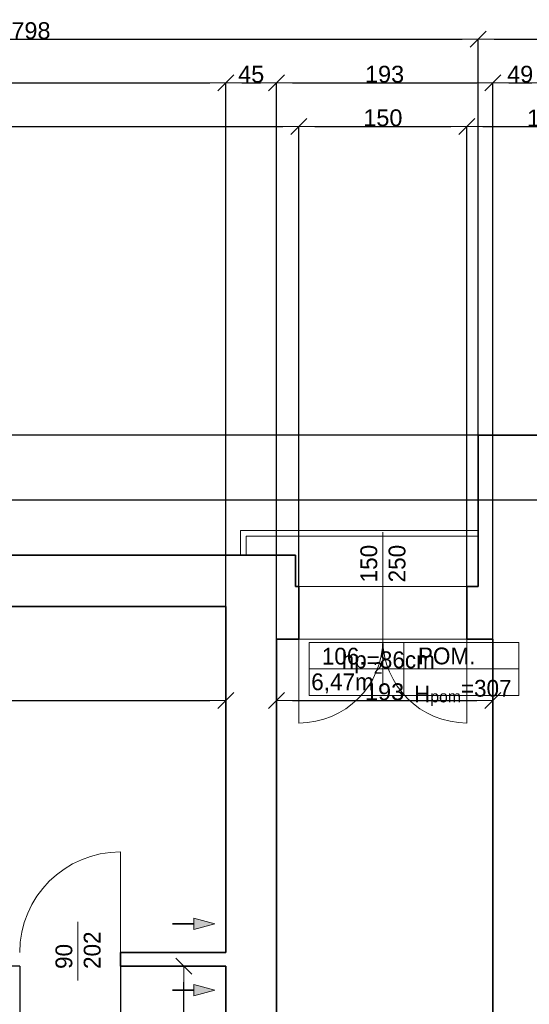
# Model space of a CAD drawing. Header units: metres. Extents: x 7506757 to 756746378, y 5735207 to 582114514.
# Tile 148 of 256: x 7686565 to 7691111, y 5866698 to 5875489. Entities that reach past the tile are written whole.
import ezdxf

# ---------------------------------------------------------------- set-up
doc = ezdxf.new("R2010")
doc.units = ezdxf.units.M
doc.header["$MEASUREMENT"] = 0
doc.header["$PDMODE"] = 2
doc.layers.get('0').update_dxf_attribs({"color": 250, "linetype": 'CONTINUOUS', "lineweight": 100, "plot": 0})
doc.layers.get('Defpoints').update_dxf_attribs({"linetype": 'CONTINUOUS'})
for name, color, linetype, lineweight in [('2D - Ogolne46', 7, 'CONTINUOUS', 18), ('7 - linia widok1', 7, 'CONTINUOUS', 13), ('ELEKTRYKA141', 7, 'CONTINUOUS', 0), ('M_OCIANA1', 7, 'CONTINUOUS', 13), ('M_OCIANA6', 5, 'CONTINUOUS', 35), ('M_OPISY141', 7, 'CONTINUOUS', 0), ('m_umeblowanie1', 7, 'CONTINUOUS', 13), ('opis1', 7, 'CONTINUOUS', 13)]:
    doc.layers.add(name, color=color, linetype=linetype, lineweight=lineweight)
doc.layers.add('M_OCIANA', color=7, linetype='CONTINUOUS')
doc.layers.add('PWYMIAR', color=7, linetype='CONTINUOUS')
doc.styles.add('GENERATED_STYLE_1', font='arial.ttf')
doc.styles.add('GENERATED_STYLE_2', font='txt')
doc.dimstyles.new('GENERATED_STYLE__1', dxfattribs={"dimtxt": 150, "dimasz": 142.5, "dimexe": 0.18, "dimexo": 0, "dimgap": 0.09, "dimtad": 1, "dimdec": 0, "dimlfac": 0.1, "dimzin": 0, "dimdsep": 46, "dimtxsty": 'GENERATED_STYLE_1', "dimblk": 'ARROWHEAD_6', "dimblk1": 'ARROWHEAD_6', "dimblk2": 'ARROWHEAD_6', "dimcen": 0.09, "dimclrd": 251, "dimclre": 251, "dimclrt": 7, "dimazin": 0, "dimtfac": 1, "dimtdec": 4, "dimtmove": 0, "dimatfit": 3, "dimfxl": 0, "dimtolj": 1, "dimtzin": 0, "dimarcsym": 0})
doc.dimstyles.new('GENERATED_STYLE__2', dxfattribs={"dimtxt": 150, "dimasz": 142.5, "dimexe": 0.18, "dimexo": 0, "dimgap": 0.09, "dimtad": 1, "dimtih": 1, "dimtoh": 1, "dimdec": 0, "dimlfac": 0.1, "dimzin": 0, "dimdsep": 46, "dimtxsty": 'GENERATED_STYLE_1', "dimblk": 'ARROWHEAD_6', "dimblk1": 'ARROWHEAD_6', "dimblk2": 'ARROWHEAD_6', "dimcen": 0.09, "dimclrd": 251, "dimclre": 251, "dimclrt": 7, "dimazin": 0, "dimtfac": 1, "dimtdec": 4, "dimtmove": 0, "dimatfit": 3, "dimfxl": 0, "dimtolj": 1, "dimtzin": 0, "dimarcsym": 0})
doc.dimstyles.new('GENERATED_STYLE__3', dxfattribs={"dimtxt": 150, "dimasz": 142.5, "dimexe": 0.18, "dimexo": 0, "dimgap": 0.09, "dimtad": 1, "dimdec": 0, "dimlfac": 0.1, "dimzin": 0, "dimdsep": 46, "dimtxsty": 'GENERATED_STYLE_1', "dimblk": 'ARROWHEAD_6', "dimblk1": 'ARROWHEAD_6', "dimblk2": 'ARROWHEAD_6', "dimcen": 0.09, "dimclrd": 251, "dimclre": 251, "dimclrt": 7, "dimazin": 0, "dimtfac": 1, "dimtdec": 4, "dimtmove": 2, "dimatfit": 3, "dimfxl": 0, "dimtolj": 1, "dimtzin": 0, "dimarcsym": 0})
doc.dimstyles.new('GENERATED_STYLE__4', dxfattribs={"dimtxt": 150, "dimasz": 142.5, "dimexe": 0.18, "dimexo": 0, "dimgap": 0.09, "dimtad": 1, "dimtih": 1, "dimtoh": 1, "dimdec": 0, "dimlfac": 0.1, "dimzin": 0, "dimdsep": 46, "dimtxsty": 'GENERATED_STYLE_1', "dimblk": 'ARROWHEAD_6', "dimblk1": 'ARROWHEAD_6', "dimblk2": 'ARROWHEAD_6', "dimcen": 0.09, "dimclrd": 251, "dimclre": 251, "dimclrt": 7, "dimazin": 0, "dimtfac": 1, "dimtdec": 4, "dimtmove": 2, "dimatfit": 3, "dimfxl": 0, "dimtolj": 1, "dimtzin": 0, "dimarcsym": 0})

# ---------------------------------------------------------------- blocks, each defined once
blk = doc.blocks.new('Linia_78', base_point=(590746.4, 315845.4))
at = {"layer": 'M_OCIANA1', "linetype": 'Continuous'}
blk.add_hatch(color=256, dxfattribs=at).paths.add_polyline_path([(591125.2, 315845.4), (590938.6, 315795.4), (590938.6, 315895.4)], flags=0)
for p, q in [((591125.2, 315845.4), (590938.6, 315895.4)), ((590938.6, 315795.4), (590938.6, 315895.4)), ((591125.2, 315845.4), (590938.6, 315795.4))]:
    blk.add_line(p, q, dxfattribs=at)
at = {"layer": 'M_OCIANA6', "linetype": 'Continuous'}
blk.add_line((590746.4, 315845.4), (590938.6, 315845.4), dxfattribs=at)
blk = doc.blocks.new('Linia_79', base_point=(590746.4, 316437.5))
at = {"layer": 'M_OCIANA1', "linetype": 'Continuous'}
blk.add_hatch(color=256, dxfattribs=at).paths.add_polyline_path([(591125.2, 316437.5), (590938.6, 316387.5), (590938.6, 316487.5)], flags=0)
for p, q in [((591125.2, 316437.5), (590938.6, 316487.5)), ((590938.6, 316387.5), (590938.6, 316487.5)), ((591125.2, 316437.5), (590938.6, 316387.5))]:
    blk.add_line(p, q, dxfattribs=at)
at = {"layer": 'M_OCIANA6', "linetype": 'Continuous'}
blk.add_line((590746.4, 316437.5), (590938.6, 316437.5), dxfattribs=at)
blk = doc.blocks.new('ARROWHEAD_6')
at = {"color": 0, "linetype": 'Continuous', "lineweight": 0}
for p, q in [((0, 0), (-1, 0)), ((-0.5, -0.5), (0.5, 0.5))]:
    blk.add_line(p, q, dxfattribs=at)
blk = doc.blocks.new('*D6088')
at = {"layer": 'Defpoints', "color": 0, "linetype": 'Continuous', "transparency": 16777216}
for p in [(7684366.1, 5867039.1), (7686564.6, 5867039.1), (7688404.6, 5863779.1)]:
    blk.add_point(p, dxfattribs=at)
at = {"layer": 'PWYMIAR', "color": 251, "linetype": 'Continuous', "lineweight": -2, "transparency": 16777216}
for p, q in [((7686564.6, 5867039.1), (7684365.9, 5867039.1)), ((7684366.1, 5863921.6), (7684366.1, 5866896.6)), ((7688404.6, 5863779.1), (7684365.9, 5863779.1))]:
    blk.add_line(p, q, dxfattribs=at)
at = {"layer": 'PWYMIAR', "color": 251, "linetype": 'Continuous', "lineweight": -2, "transparency": 16777216, "xscale": 142.5, "yscale": 142.5, "zscale": 142.5}
for p, rotation in [((7684366.1, 5867039.1), 90), ((7684366.1, 5863779.1), 270)]:
    blk.add_blockref('ARROWHEAD_6', p, dxfattribs=dict(at, rotation=rotation))
at = {"layer": 'PWYMIAR', "color": 7, "linetype": 'Continuous', "lineweight": 13, "transparency": 16777216, "insert": (7684289.3, 5865409.1), "char_height": 150, "attachment_point": 5, "rotation": 90, "style": 'GENERATED_STYLE_1'}
blk.add_mtext('\\A1;326', dxfattribs=at)
blk = doc.blocks.new('*D6091')
at = {"layer": 'Defpoints', "color": 0, "linetype": 'Continuous', "transparency": 16777216}
for p in [(7683154.6, 5870249.1), (7688404.6, 5870249.1), (7688404.6, 5869410.8)]:
    blk.add_point(p, dxfattribs=at)
at = {"layer": 'PWYMIAR', "color": 251, "linetype": 'Continuous', "lineweight": -2, "transparency": 16777216}
for p, q in [((7683154.6, 5870249.1), (7683154.6, 5869410.6)), ((7688404.6, 5870249.1), (7688404.6, 5869410.6)), ((7683297.1, 5869410.8), (7688262.1, 5869410.8))]:
    blk.add_line(p, q, dxfattribs=at)
at = {"layer": 'PWYMIAR', "color": 251, "linetype": 'Continuous', "lineweight": -2, "transparency": 16777216, "xscale": 142.5, "yscale": 142.5, "zscale": 142.5, "rotation": 180}
blk.add_blockref('ARROWHEAD_6', (7683154.6, 5869410.8), dxfattribs=at)
at = {"layer": 'PWYMIAR', "color": 251, "linetype": 'Continuous', "lineweight": -2, "transparency": 16777216, "xscale": 142.5, "yscale": 142.5, "zscale": 142.5}
blk.add_blockref('ARROWHEAD_6', (7688404.6, 5869410.8), dxfattribs=at)
at = {"layer": 'PWYMIAR', "color": 7, "linetype": 'Continuous', "lineweight": 13, "transparency": 16777216, "insert": (7685779.6, 5869487.5), "char_height": 150, "attachment_point": 5, "style": 'GENERATED_STYLE_1'}
blk.add_mtext('\\A1;525', dxfattribs=at)
blk = doc.blocks.new('*D6113')
at = {"layer": 'Defpoints', "color": 0, "linetype": 'Continuous', "transparency": 16777216}
for p in [(7686564.6, 5867039.1), (7683334.6, 5866519.1), (7686564.6, 5866236.6)]:
    blk.add_point(p, dxfattribs=at)
at = {"layer": 'PWYMIAR', "color": 251, "linetype": 'Continuous', "lineweight": -2, "transparency": 16777216}
for p, q in [((7686564.6, 5867039.1), (7686564.6, 5866236.4)), ((7683334.6, 5866519.1), (7683334.6, 5866236.4)), ((7683477.1, 5866236.6), (7686422.1, 5866236.6))]:
    blk.add_line(p, q, dxfattribs=at)
at = {"layer": 'PWYMIAR', "color": 251, "linetype": 'Continuous', "lineweight": -2, "transparency": 16777216, "xscale": 142.5, "yscale": 142.5, "zscale": 142.5, "rotation": 180}
blk.add_blockref('ARROWHEAD_6', (7683334.6, 5866236.6), dxfattribs=at)
at = {"layer": 'PWYMIAR', "color": 251, "linetype": 'Continuous', "lineweight": -2, "transparency": 16777216, "xscale": 142.5, "yscale": 142.5, "zscale": 142.5}
blk.add_blockref('ARROWHEAD_6', (7686564.6, 5866236.6), dxfattribs=at)
at = {"layer": 'PWYMIAR', "color": 7, "linetype": 'Continuous', "lineweight": 13, "transparency": 16777216, "insert": (7684949.6, 5866313.3), "char_height": 150, "attachment_point": 5, "style": 'GENERATED_STYLE_1'}
blk.add_mtext('\\A1;323', dxfattribs=at)
blk = doc.blocks.new('*D6114')
at = {"layer": 'Defpoints', "color": 0, "linetype": 'Continuous', "transparency": 16777216}
for p in [(7686564.6, 5867039.1), (7687464.6, 5867039.1), (7687464.6, 5866236.6)]:
    blk.add_point(p, dxfattribs=at)
at = {"layer": 'PWYMIAR', "color": 251, "linetype": 'Continuous', "lineweight": -2, "transparency": 16777216}
for p, q in [((7686564.6, 5867039.1), (7686564.6, 5866236.4)), ((7687464.6, 5867039.1), (7687464.6, 5866236.4)), ((7686707.1, 5866236.6), (7687322.1, 5866236.6))]:
    blk.add_line(p, q, dxfattribs=at)
at = {"layer": 'PWYMIAR', "color": 251, "linetype": 'Continuous', "lineweight": -2, "transparency": 16777216, "xscale": 142.5, "yscale": 142.5, "zscale": 142.5, "rotation": 180}
blk.add_blockref('ARROWHEAD_6', (7686564.6, 5866236.6), dxfattribs=at)
at = {"layer": 'PWYMIAR', "color": 251, "linetype": 'Continuous', "lineweight": -2, "transparency": 16777216, "xscale": 142.5, "yscale": 142.5, "zscale": 142.5}
blk.add_blockref('ARROWHEAD_6', (7687464.6, 5866236.6), dxfattribs=at)
at = {"layer": 'PWYMIAR', "color": 7, "linetype": 'Continuous', "lineweight": 13, "transparency": 16777216, "insert": (7687014.6, 5866313.3), "char_height": 150, "attachment_point": 5, "style": 'GENERATED_STYLE_1'}
blk.add_mtext('\\A1;90', dxfattribs=at)
blk = doc.blocks.new('*D6115')
at = {"layer": 'Defpoints', "color": 0, "linetype": 'Continuous', "transparency": 16777216}
for p in [(7687464.6, 5867039.1), (7688404.6, 5867039.1), (7688404.6, 5866236.6)]:
    blk.add_point(p, dxfattribs=at)
at = {"layer": 'PWYMIAR', "color": 251, "linetype": 'Continuous', "lineweight": -2, "transparency": 16777216}
for p, q in [((7687464.6, 5867039.1), (7687464.6, 5866236.4)), ((7688404.6, 5867039.1), (7688404.6, 5866236.4)), ((7687607.1, 5866236.6), (7688262.1, 5866236.6))]:
    blk.add_line(p, q, dxfattribs=at)
at = {"layer": 'PWYMIAR', "color": 251, "linetype": 'Continuous', "lineweight": -2, "transparency": 16777216, "xscale": 142.5, "yscale": 142.5, "zscale": 142.5, "rotation": 180}
blk.add_blockref('ARROWHEAD_6', (7687464.6, 5866236.6), dxfattribs=at)
at = {"layer": 'PWYMIAR', "color": 251, "linetype": 'Continuous', "lineweight": -2, "transparency": 16777216, "xscale": 142.5, "yscale": 142.5, "zscale": 142.5}
blk.add_blockref('ARROWHEAD_6', (7688404.6, 5866236.6), dxfattribs=at)
at = {"layer": 'PWYMIAR', "color": 7, "linetype": 'Continuous', "lineweight": 13, "transparency": 16777216, "insert": (7687934.6, 5866313.3), "char_height": 150, "attachment_point": 5, "style": 'GENERATED_STYLE_1'}
blk.add_mtext('\\A1;94', dxfattribs=at)
blk = doc.blocks.new('*D6122')
at = {"layer": 'Defpoints', "color": 0, "linetype": 'Continuous', "transparency": 16777216}
for p in [(7688028.6, 5867039.1), (7688404.6, 5867039.1), (7688404.6, 5865539.1)]:
    blk.add_point(p, dxfattribs=at)
at = {"layer": 'PWYMIAR', "color": 251, "linetype": 'Continuous', "lineweight": -2, "transparency": 16777216}
for p, q in [((7688404.6, 5867039.1), (7688028.5, 5867039.1)), ((7688028.6, 5865681.6), (7688028.6, 5866896.6)), ((7688404.6, 5865539.1), (7688028.5, 5865539.1))]:
    blk.add_line(p, q, dxfattribs=at)
at = {"layer": 'PWYMIAR', "color": 251, "linetype": 'Continuous', "lineweight": -2, "transparency": 16777216, "xscale": 142.5, "yscale": 142.5, "zscale": 142.5}
for p, rotation in [((7688028.6, 5867039.1), 90), ((7688028.6, 5865539.1), 270)]:
    blk.add_blockref('ARROWHEAD_6', p, dxfattribs=dict(at, rotation=rotation))
at = {"layer": 'PWYMIAR', "color": 7, "linetype": 'Continuous', "lineweight": 13, "transparency": 16777216, "insert": (7687952, 5866289.1), "char_height": 150, "attachment_point": 5, "rotation": 90, "style": 'GENERATED_STYLE_1'}
blk.add_mtext('\\A1;150', dxfattribs=at)
blk = doc.blocks.new('*D6319')
at = {"layer": 'Defpoints', "color": 0, "linetype": 'Continuous', "transparency": 16777216}
for p in [(7688854.6, 5869959.1), (7690784.6, 5869959.1), (7690784.6, 5869410.8)]:
    blk.add_point(p, dxfattribs=at)
at = {"layer": 'PWYMIAR', "color": 251, "linetype": 'Continuous', "lineweight": -2, "transparency": 16777216}
for p, q in [((7688854.6, 5869959.1), (7688854.6, 5869410.6)), ((7690784.6, 5869959.1), (7690784.6, 5869410.6)), ((7688997.1, 5869410.8), (7690642.1, 5869410.8))]:
    blk.add_line(p, q, dxfattribs=at)
at = {"layer": 'PWYMIAR', "color": 251, "linetype": 'Continuous', "lineweight": -2, "transparency": 16777216, "xscale": 142.5, "yscale": 142.5, "zscale": 142.5, "rotation": 180}
blk.add_blockref('ARROWHEAD_6', (7688854.6, 5869410.8), dxfattribs=at)
at = {"layer": 'PWYMIAR', "color": 251, "linetype": 'Continuous', "lineweight": -2, "transparency": 16777216, "xscale": 142.5, "yscale": 142.5, "zscale": 142.5}
blk.add_blockref('ARROWHEAD_6', (7690784.6, 5869410.8), dxfattribs=at)
at = {"layer": 'PWYMIAR', "color": 7, "linetype": 'Continuous', "lineweight": 13, "transparency": 16777216, "insert": (7689819.6, 5869487.5), "char_height": 150, "attachment_point": 5, "style": 'GENERATED_STYLE_1'}
blk.add_mtext('\\A1;193', dxfattribs=at)
blk = doc.blocks.new('*D6350')
at = {"layer": 'Defpoints', "color": 0, "linetype": 'Continuous', "transparency": 16777216}
for p in [(7679138.5, 5871779.1), (7690654.6, 5871779.1), (7682674.6, 5870709.1)]:
    blk.add_point(p, dxfattribs=at)
at = {"layer": 'PWYMIAR', "color": 251, "linetype": 'Continuous', "lineweight": -2, "transparency": 16777216}
for p, q in [((7690654.6, 5871779.1), (7679138.3, 5871779.1)), ((7679138.5, 5870851.6), (7679138.5, 5871636.6)), ((7682674.6, 5870709.1), (7679138.3, 5870709.1))]:
    blk.add_line(p, q, dxfattribs=at)
at = {"layer": 'PWYMIAR', "color": 251, "linetype": 'Continuous', "lineweight": -2, "transparency": 16777216, "xscale": 142.5, "yscale": 142.5, "zscale": 142.5}
for p, rotation in [((7679138.5, 5871779.1), 90), ((7679138.5, 5870709.1), 270)]:
    blk.add_blockref('ARROWHEAD_6', p, dxfattribs=dict(at, rotation=rotation))
at = {"layer": 'PWYMIAR', "color": 7, "linetype": 'Continuous', "lineweight": 13, "transparency": 16777216, "insert": (7679061.8, 5871244.1), "char_height": 150, "attachment_point": 5, "rotation": 90, "style": 'GENERATED_STYLE_1'}
blk.add_mtext('\\A1;107', dxfattribs=at)
blk = doc.blocks.new('*D6363')
at = {"layer": 'Defpoints', "color": 0, "linetype": 'Continuous', "transparency": 16777216}
for p in [(7678749.3, 5871199.1), (7691274.6, 5871199.1), (7682674.6, 5870709.1)]:
    blk.add_point(p, dxfattribs=at)
at = {"layer": 'PWYMIAR', "color": 251, "linetype": 'Continuous', "lineweight": -2, "transparency": 16777216}
for p, q in [((7691274.6, 5871199.1), (7678749.1, 5871199.1)), ((7678749.3, 5870851.6), (7678749.3, 5871056.6)), ((7682674.6, 5870709.1), (7678749.1, 5870709.1))]:
    blk.add_line(p, q, dxfattribs=at)
at = {"layer": 'PWYMIAR', "color": 251, "linetype": 'Continuous', "lineweight": -2, "transparency": 16777216, "xscale": 142.5, "yscale": 142.5, "zscale": 142.5}
for p, rotation in [((7678749.3, 5871199.1), 90), ((7678749.3, 5870709.1), 270)]:
    blk.add_blockref('ARROWHEAD_6', p, dxfattribs=dict(at, rotation=rotation))
at = {"layer": 'PWYMIAR', "color": 7, "linetype": 'Continuous', "lineweight": 13, "transparency": 16777216, "insert": (7678672.6, 5870954.1), "char_height": 150, "attachment_point": 5, "rotation": 90, "style": 'GENERATED_STYLE_1'}
blk.add_mtext('\\A1;49', dxfattribs=at)
blk = doc.blocks.new('*D6364')
at = {"layer": 'Defpoints', "color": 0, "linetype": 'Continuous', "transparency": 16777216}
for p in [(7678749.3, 5871779.1), (7690654.6, 5871779.1), (7691274.6, 5871199.1)]:
    blk.add_point(p, dxfattribs=at)
at = {"layer": 'PWYMIAR', "color": 251, "linetype": 'Continuous', "lineweight": -2, "transparency": 16777216}
for p, q in [((7690654.6, 5871779.1), (7678749.1, 5871779.1)), ((7678749.3, 5871341.6), (7678749.3, 5871636.6)), ((7691274.6, 5871199.1), (7678749.1, 5871199.1))]:
    blk.add_line(p, q, dxfattribs=at)
at = {"layer": 'PWYMIAR', "color": 251, "linetype": 'Continuous', "lineweight": -2, "transparency": 16777216, "xscale": 142.5, "yscale": 142.5, "zscale": 142.5}
for p, rotation in [((7678749.3, 5871779.1), 90), ((7678749.3, 5871199.1), 270)]:
    blk.add_blockref('ARROWHEAD_6', p, dxfattribs=dict(at, rotation=rotation))
at = {"layer": 'PWYMIAR', "color": 7, "linetype": 'Continuous', "lineweight": 13, "transparency": 16777216, "insert": (7678672.6, 5871489.1), "char_height": 150, "attachment_point": 5, "rotation": 90, "style": 'GENERATED_STYLE_1'}
blk.add_mtext('\\A1;58', dxfattribs=at)
blk = doc.blocks.new('*D6366')
at = {"layer": 'Defpoints', "color": 0, "linetype": 'Continuous', "transparency": 16777216}
for p in [(7678360.1, 5871779.1), (7690654.6, 5871779.1), (7682674.6, 5870709.1)]:
    blk.add_point(p, dxfattribs=at)
at = {"layer": 'PWYMIAR', "color": 251, "linetype": 'Continuous', "lineweight": -2, "transparency": 16777216}
for p, q in [((7690654.6, 5871779.1), (7678360, 5871779.1)), ((7678360.1, 5870851.6), (7678360.1, 5871636.6)), ((7682674.6, 5870709.1), (7678360, 5870709.1))]:
    blk.add_line(p, q, dxfattribs=at)
at = {"layer": 'PWYMIAR', "color": 251, "linetype": 'Continuous', "lineweight": -2, "transparency": 16777216, "xscale": 142.5, "yscale": 142.5, "zscale": 142.5}
for p, rotation in [((7678360.1, 5871779.1), 90), ((7678360.1, 5870709.1), 270)]:
    blk.add_blockref('ARROWHEAD_6', p, dxfattribs=dict(at, rotation=rotation))
at = {"layer": 'PWYMIAR', "color": 7, "linetype": 'Continuous', "lineweight": 13, "transparency": 16777216, "insert": (7678283.5, 5871244.1), "char_height": 150, "attachment_point": 5, "rotation": 90, "style": 'GENERATED_STYLE_1'}
blk.add_mtext('\\A1;107', dxfattribs=at)
blk = doc.blocks.new('*D6368')
at = {"layer": 'Defpoints', "color": 0, "linetype": 'Continuous', "transparency": 16777216}
for p in [(7689054.6, 5874535.8), (7682674.6, 5870709.1), (7689054.6, 5870429.1)]:
    blk.add_point(p, dxfattribs=at)
at = {"layer": 'PWYMIAR', "color": 251, "linetype": 'Continuous', "lineweight": -2, "transparency": 16777216}
for p, q in [((7682674.6, 5870709.1), (7682674.6, 5874536)), ((7682817.1, 5874535.8), (7688912.1, 5874535.8)), ((7689054.6, 5870429.1), (7689054.6, 5874536))]:
    blk.add_line(p, q, dxfattribs=at)
at = {"layer": 'PWYMIAR', "color": 251, "linetype": 'Continuous', "lineweight": -2, "transparency": 16777216, "xscale": 142.5, "yscale": 142.5, "zscale": 142.5, "rotation": 180}
blk.add_blockref('ARROWHEAD_6', (7682674.6, 5874535.8), dxfattribs=at)
at = {"layer": 'PWYMIAR', "color": 251, "linetype": 'Continuous', "lineweight": -2, "transparency": 16777216, "xscale": 142.5, "yscale": 142.5, "zscale": 142.5}
blk.add_blockref('ARROWHEAD_6', (7689054.6, 5874535.8), dxfattribs=at)
at = {"layer": 'PWYMIAR', "color": 7, "linetype": 'Continuous', "lineweight": 13, "transparency": 16777216, "insert": (7685864.6, 5874612.6), "char_height": 150, "attachment_point": 5, "style": 'GENERATED_STYLE_1'}
blk.add_mtext('\\A1;638', dxfattribs=at)
blk = doc.blocks.new('*D6369')
at = {"layer": 'Defpoints', "color": 0, "linetype": 'Continuous', "transparency": 16777216}
for p in [(7690554.6, 5874535.8), (7689054.6, 5870429.1), (7690554.6, 5870429.1)]:
    blk.add_point(p, dxfattribs=at)
at = {"layer": 'PWYMIAR', "color": 251, "linetype": 'Continuous', "lineweight": -2, "transparency": 16777216}
for p, q in [((7689054.6, 5870429.1), (7689054.6, 5874536)), ((7689197.1, 5874535.8), (7690412.1, 5874535.8)), ((7690554.6, 5870429.1), (7690554.6, 5874536))]:
    blk.add_line(p, q, dxfattribs=at)
at = {"layer": 'PWYMIAR', "color": 251, "linetype": 'Continuous', "lineweight": -2, "transparency": 16777216, "xscale": 142.5, "yscale": 142.5, "zscale": 142.5, "rotation": 180}
blk.add_blockref('ARROWHEAD_6', (7689054.6, 5874535.8), dxfattribs=at)
at = {"layer": 'PWYMIAR', "color": 251, "linetype": 'Continuous', "lineweight": -2, "transparency": 16777216, "xscale": 142.5, "yscale": 142.5, "zscale": 142.5}
blk.add_blockref('ARROWHEAD_6', (7690554.6, 5874535.8), dxfattribs=at)
at = {"layer": 'PWYMIAR', "color": 7, "linetype": 'Continuous', "lineweight": 13, "transparency": 16777216, "insert": (7689804.6, 5874612.5), "char_height": 150, "attachment_point": 5, "style": 'GENERATED_STYLE_1'}
blk.add_mtext('\\A1;150', dxfattribs=at)
blk = doc.blocks.new('*D6370')
at = {"layer": 'Defpoints', "color": 0, "linetype": 'Continuous', "transparency": 16777216}
for p in [(7691974.6, 5874535.8), (7691974.6, 5871779.1), (7690554.6, 5870429.1)]:
    blk.add_point(p, dxfattribs=at)
at = {"layer": 'PWYMIAR', "color": 251, "linetype": 'Continuous', "lineweight": -2, "transparency": 16777216}
for p, q in [((7690554.6, 5870429.1), (7690554.6, 5874536)), ((7690697.1, 5874535.8), (7691832.1, 5874535.8)), ((7691974.6, 5871779.1), (7691974.6, 5874536))]:
    blk.add_line(p, q, dxfattribs=at)
at = {"layer": 'PWYMIAR', "color": 251, "linetype": 'Continuous', "lineweight": -2, "transparency": 16777216, "xscale": 142.5, "yscale": 142.5, "zscale": 142.5, "rotation": 180}
blk.add_blockref('ARROWHEAD_6', (7690554.6, 5874535.8), dxfattribs=at)
at = {"layer": 'PWYMIAR', "color": 251, "linetype": 'Continuous', "lineweight": -2, "transparency": 16777216, "xscale": 142.5, "yscale": 142.5, "zscale": 142.5}
blk.add_blockref('ARROWHEAD_6', (7691974.6, 5874535.8), dxfattribs=at)
at = {"layer": 'PWYMIAR', "color": 7, "linetype": 'Continuous', "lineweight": 13, "transparency": 16777216, "insert": (7691264.6, 5874611.2), "char_height": 150, "attachment_point": 5, "style": 'GENERATED_STYLE_1'}
blk.add_mtext('\\A1;142', dxfattribs=at)
blk = doc.blocks.new('*D6385')
at = {"layer": 'Defpoints', "color": 0, "linetype": 'Continuous', "transparency": 16777216}
for p in [(7688404.6, 5874925), (7683154.6, 5870249.1), (7688404.6, 5870249.1)]:
    blk.add_point(p, dxfattribs=at)
at = {"layer": 'PWYMIAR', "color": 251, "linetype": 'Continuous', "lineweight": -2, "transparency": 16777216}
for p, q in [((7683154.6, 5870249.1), (7683154.6, 5874925.2)), ((7683297.1, 5874925), (7688262.1, 5874925)), ((7688404.6, 5870249.1), (7688404.6, 5874925.2))]:
    blk.add_line(p, q, dxfattribs=at)
at = {"layer": 'PWYMIAR', "color": 251, "linetype": 'Continuous', "lineweight": -2, "transparency": 16777216, "xscale": 142.5, "yscale": 142.5, "zscale": 142.5, "rotation": 180}
blk.add_blockref('ARROWHEAD_6', (7683154.6, 5874925), dxfattribs=at)
at = {"layer": 'PWYMIAR', "color": 251, "linetype": 'Continuous', "lineweight": -2, "transparency": 16777216, "xscale": 142.5, "yscale": 142.5, "zscale": 142.5}
blk.add_blockref('ARROWHEAD_6', (7688404.6, 5874925), dxfattribs=at)
at = {"layer": 'PWYMIAR', "color": 7, "linetype": 'Continuous', "lineweight": 13, "transparency": 16777216, "insert": (7685779.6, 5875001.7), "char_height": 150, "attachment_point": 5, "style": 'GENERATED_STYLE_1'}
blk.add_mtext('\\A1;525', dxfattribs=at)
blk = doc.blocks.new('*D6386')
at = {"layer": 'Defpoints', "color": 0, "linetype": 'Continuous', "transparency": 16777216}
for p in [(7688854.6, 5874925), (7688404.6, 5870249.1), (7688854.6, 5869959.1)]:
    blk.add_point(p, dxfattribs=at)
at = {"layer": 'PWYMIAR', "color": 251, "linetype": 'Continuous', "lineweight": -2, "transparency": 16777216}
for p, q in [((7688404.6, 5870249.1), (7688404.6, 5874925.2)), ((7688547.1, 5874925), (7688712.1, 5874925)), ((7688854.6, 5869959.1), (7688854.6, 5874925.2))]:
    blk.add_line(p, q, dxfattribs=at)
at = {"layer": 'PWYMIAR', "color": 251, "linetype": 'Continuous', "lineweight": -2, "transparency": 16777216, "xscale": 142.5, "yscale": 142.5, "zscale": 142.5, "rotation": 180}
blk.add_blockref('ARROWHEAD_6', (7688404.6, 5874925), dxfattribs=at)
at = {"layer": 'PWYMIAR', "color": 251, "linetype": 'Continuous', "lineweight": -2, "transparency": 16777216, "xscale": 142.5, "yscale": 142.5, "zscale": 142.5}
blk.add_blockref('ARROWHEAD_6', (7688854.6, 5874925), dxfattribs=at)
at = {"layer": 'PWYMIAR', "color": 7, "linetype": 'Continuous', "lineweight": 13, "transparency": 16777216, "insert": (7688629.6, 5875001.4), "char_height": 150, "attachment_point": 5, "style": 'GENERATED_STYLE_1'}
blk.add_mtext('\\A1;45', dxfattribs=at)
blk = doc.blocks.new('*D6387')
at = {"layer": 'Defpoints', "color": 0, "linetype": 'Continuous', "transparency": 16777216}
for p in [(7690784.6, 5874925), (7688854.6, 5869959.1), (7690784.6, 5869959.1)]:
    blk.add_point(p, dxfattribs=at)
at = {"layer": 'PWYMIAR', "color": 251, "linetype": 'Continuous', "lineweight": -2, "transparency": 16777216}
for p, q in [((7688854.6, 5869959.1), (7688854.6, 5874925.2)), ((7688997.1, 5874925), (7690642.1, 5874925)), ((7690784.6, 5869959.1), (7690784.6, 5874925.2))]:
    blk.add_line(p, q, dxfattribs=at)
at = {"layer": 'PWYMIAR', "color": 251, "linetype": 'Continuous', "lineweight": -2, "transparency": 16777216, "xscale": 142.5, "yscale": 142.5, "zscale": 142.5, "rotation": 180}
blk.add_blockref('ARROWHEAD_6', (7688854.6, 5874925), dxfattribs=at)
at = {"layer": 'PWYMIAR', "color": 251, "linetype": 'Continuous', "lineweight": -2, "transparency": 16777216, "xscale": 142.5, "yscale": 142.5, "zscale": 142.5}
blk.add_blockref('ARROWHEAD_6', (7690784.6, 5874925), dxfattribs=at)
at = {"layer": 'PWYMIAR', "color": 7, "linetype": 'Continuous', "lineweight": 13, "transparency": 16777216, "insert": (7689819.6, 5875001.7), "char_height": 150, "attachment_point": 5, "style": 'GENERATED_STYLE_1'}
blk.add_mtext('\\A1;193', dxfattribs=at)
blk = doc.blocks.new('*D6388')
at = {"layer": 'Defpoints', "color": 0, "linetype": 'Continuous', "transparency": 16777216}
for p in [(7691274.6, 5874925), (7691274.6, 5871199.1), (7690784.6, 5869959.1)]:
    blk.add_point(p, dxfattribs=at)
at = {"layer": 'PWYMIAR', "color": 251, "linetype": 'Continuous', "lineweight": -2, "transparency": 16777216}
for p, q in [((7690784.6, 5869959.1), (7690784.6, 5874925.2)), ((7690927.1, 5874925), (7691132.1, 5874925)), ((7691274.6, 5871199.1), (7691274.6, 5874925.2))]:
    blk.add_line(p, q, dxfattribs=at)
at = {"layer": 'PWYMIAR', "color": 251, "linetype": 'Continuous', "lineweight": -2, "transparency": 16777216, "xscale": 142.5, "yscale": 142.5, "zscale": 142.5, "rotation": 180}
blk.add_blockref('ARROWHEAD_6', (7690784.6, 5874925), dxfattribs=at)
at = {"layer": 'PWYMIAR', "color": 251, "linetype": 'Continuous', "lineweight": -2, "transparency": 16777216, "xscale": 142.5, "yscale": 142.5, "zscale": 142.5}
blk.add_blockref('ARROWHEAD_6', (7691274.6, 5874925), dxfattribs=at)
at = {"layer": 'PWYMIAR', "color": 7, "linetype": 'Continuous', "lineweight": 13, "transparency": 16777216, "insert": (7691029.6, 5875001.7), "char_height": 150, "attachment_point": 5, "style": 'GENERATED_STYLE_1'}
blk.add_mtext('\\A1;49', dxfattribs=at)
blk = doc.blocks.new('*D6399')
at = {"layer": 'Defpoints', "color": 0, "linetype": 'Continuous', "transparency": 16777216}
for p in [(7690654.6, 5875314.2), (7690654.6, 5871779.1), (7682674.6, 5870709.1)]:
    blk.add_point(p, dxfattribs=at)
at = {"layer": 'PWYMIAR', "color": 251, "linetype": 'Continuous', "lineweight": -2, "transparency": 16777216}
for p, q in [((7682674.6, 5870709.1), (7682674.6, 5875314.3)), ((7682817.1, 5875314.2), (7690512.1, 5875314.2)), ((7690654.6, 5871779.1), (7690654.6, 5875314.3))]:
    blk.add_line(p, q, dxfattribs=at)
at = {"layer": 'PWYMIAR', "color": 251, "linetype": 'Continuous', "lineweight": -2, "transparency": 16777216, "xscale": 142.5, "yscale": 142.5, "zscale": 142.5, "rotation": 180}
blk.add_blockref('ARROWHEAD_6', (7682674.6, 5875314.2), dxfattribs=at)
at = {"layer": 'PWYMIAR', "color": 251, "linetype": 'Continuous', "lineweight": -2, "transparency": 16777216, "xscale": 142.5, "yscale": 142.5, "zscale": 142.5}
blk.add_blockref('ARROWHEAD_6', (7690654.6, 5875314.2), dxfattribs=at)
at = {"layer": 'PWYMIAR', "color": 7, "linetype": 'Continuous', "lineweight": 13, "transparency": 16777216, "insert": (7686664.6, 5875390.8), "char_height": 150, "attachment_point": 5, "style": 'GENERATED_STYLE_1'}
blk.add_mtext('\\A1;798', dxfattribs=at)
blk = doc.blocks.new('*D6400')
at = {"layer": 'Defpoints', "color": 0, "linetype": 'Continuous', "transparency": 16777216}
for p in [(7706334.6, 5875314.2), (7690654.6, 5871779.1), (7706334.6, 5871779.1)]:
    blk.add_point(p, dxfattribs=at)
at = {"layer": 'PWYMIAR', "color": 251, "linetype": 'Continuous', "lineweight": -2, "transparency": 16777216}
for p, q in [((7690654.6, 5871779.1), (7690654.6, 5875314.3)), ((7690797.1, 5875314.2), (7706192.1, 5875314.2)), ((7706334.6, 5871779.1), (7706334.6, 5875314.3))]:
    blk.add_line(p, q, dxfattribs=at)
at = {"layer": 'PWYMIAR', "color": 251, "linetype": 'Continuous', "lineweight": -2, "transparency": 16777216, "xscale": 142.5, "yscale": 142.5, "zscale": 142.5, "rotation": 180}
blk.add_blockref('ARROWHEAD_6', (7690654.6, 5875314.2), dxfattribs=at)
at = {"layer": 'PWYMIAR', "color": 251, "linetype": 'Continuous', "lineweight": -2, "transparency": 16777216, "xscale": 142.5, "yscale": 142.5, "zscale": 142.5}
blk.add_blockref('ARROWHEAD_6', (7706334.6, 5875314.2), dxfattribs=at)
at = {"layer": 'PWYMIAR', "color": 7, "linetype": 'Continuous', "lineweight": 13, "transparency": 16777216, "insert": (7698494.6, 5875390.8), "char_height": 150, "attachment_point": 5, "style": 'GENERATED_STYLE_1'}
blk.add_mtext('\\A1;1568', dxfattribs=at)

msp = doc.modelspace()

# ---------------------------------------------------------------- linework, layer by layer
at = {"layer": '7 - linia widok1', "linetype": 'Continuous'}
msp.add_line((7687084.6, 5867433.5), (7687084.6, 5866909.1), dxfattribs=at)
at = {"layer": 'ELEKTRYKA141', "linetype": 'Continuous'}
for p, q in [((7688534.6, 5870929.1), (7690654.6, 5870929.1)), ((7688534.6, 5870709.1), (7688534.6, 5870929.1)), ((7688584.6, 5870879.1), (7690654.6, 5870879.1)), ((7688584.6, 5870709.1), (7688584.6, 5870879.1)), ((7689054.6, 5870429.1), (7690554.6, 5870429.1)), ((7689054.6, 5869959.1), (7689054.6, 5869209.1)), ((7690554.6, 5869959.1), (7690554.6, 5869209.1))]:
    msp.add_line(p, q, dxfattribs=at)
for centre, start, end in [((7689054.6, 5869959.1), 270, 0), ((7690554.6, 5869959.1), 180, 270)]:
    msp.add_arc(centre, 750, start, end, dxfattribs=at)
at = {"layer": 'M_OCIANA6', "linetype": 'Continuous'}
for p, q in [((7690654.6, 5870429.1), (7690654.6, 5871779.1)), ((7690654.6, 5871779.1), (7691974.6, 5871779.1)), ((7682674.6, 5870709.1), (7689024.6, 5870709.1)), ((7689024.6, 5870709.1), (7689024.6, 5870429.1)), ((7689024.6, 5870429.1), (7689054.6, 5870429.1)), ((7689054.6, 5869959.1), (7689054.6, 5870429.1)), ((7690554.6, 5870429.1), (7690654.6, 5870429.1)), ((7690554.6, 5869959.1), (7690554.6, 5870429.1)), ((7683154.6, 5870249.1), (7688404.6, 5870249.1)), ((7688404.6, 5867159.1), (7688404.6, 5870249.1)), ((7690554.6, 5869959.1), (7690554.6, 5870184.1)), ((7688854.6, 5869959.1), (7689054.6, 5869959.1)), ((7688854.6, 5866609.1), (7688854.6, 5869959.1)), ((7690554.6, 5869959.1), (7690784.6, 5869959.1)), ((7690784.6, 5866609.1), (7690784.6, 5869959.1)), ((7687464.6, 5867039.1), (7687464.6, 5867159.1)), ((7687464.6, 5867159.1), (7688404.6, 5867159.1)), ((7687464.6, 5867039.1), (7688404.6, 5867039.1)), ((7688404.6, 5865539.1), (7688404.6, 5867039.1))]:
    msp.add_line(p, q, dxfattribs=at)
at = {"layer": 'M_OPISY141', "linetype": 'Continuous'}
for p, q in [((7689804.6, 5870913), (7689804.6, 5869536.9)), ((7689147.3, 5869927.5), (7691018.3, 5869927.5)), ((7689147.3, 5869456.4), (7689147.3, 5869927.5)), ((7689991.9, 5869927.5), (7689991.9, 5869456.4)), ((7691018.3, 5869927.5), (7691018.3, 5869456.4)), ((7689147.3, 5869692), (7691018.3, 5869692)), ((7691018.3, 5869456.4), (7689147.3, 5869456.4))]:
    msp.add_line(p, q, dxfattribs=at)
at = {"layer": 'm_umeblowanie1', "linetype": 'Continuous'}
for p, q in [((7689054.6, 5869959.1), (7690554.6, 5869959.1)), ((7687464.6, 5867159.1), (7687464.6, 5868059.1))]:
    msp.add_line(p, q, dxfattribs=at)
msp.add_arc((7687464.6, 5867159.1), 900, 90, 179.91423, dxfattribs=at)

# ---------------------------------------------------------------- block references
at = {"layer": 'M_OCIANA', "color": 5, "linetype": 'Continuous', "lineweight": 35}
for name, p in [('Linia_79', (7687926.3, 5867416.7)), ('Linia_78', (7687926.3, 5866824.6))]:
    msp.add_blockref(name, p, dxfattribs=at)

# ---------------------------------------------------------------- texts
at = {"layer": '2D - Ogolne46', "linetype": 'Continuous', "insert": (7689165.5, 5869474.4), "char_height": 150, "attachment_point": 7, "style": 'GENERATED_STYLE_2'}
msp.add_mtext('{6,47m\\A1{\\H0.7x;\\S2^  ;}}', dxfattribs=at)
at = {"layer": 'opis1', "linetype": 'Continuous', "char_height": 150, "attachment_point": 1, "rotation": 90, "line_spacing_factor": 1.007581, "style": 'GENERATED_STYLE_2'}
for s, insert, width in [('{150\\P250}', (7689603.8, 5870465.3), 349.992), ('{90\\P202}', (7686883.8, 5867013.5), 563.056)]:
    msp.add_mtext(s, dxfattribs=dict(at, insert=insert, width=width))
at = {"layer": 'opis1', "linetype": 'Continuous', "char_height": 150, "style": 'GENERATED_STYLE_2'}
for s, insert, attachment_point in [('{106.}', (7689259.8, 5869881.3), 1), ('{hp=86cm}', (7690268.2, 5869848.8), 3), ('{POM.}', (7690117.5, 5869883.3), 1), ('{H\\A1{\\H0.7x;\\S ^ pom;}=307}', (7690082.8, 5869645.7), 1)]:
    msp.add_mtext(s, dxfattribs=dict(at, insert=insert, attachment_point=attachment_point))

# ---------------------------------------------------------------- dimensions: what is measured, and where the dimension line sits
at = {"layer": 'PWYMIAR', "color": 251, "linetype": 'Continuous', "lineweight": 13}
for base, p1, p2, dimstyle, picture, middle in [((7690654.6, 5875314.2), (7682674.6, 5870709.1), (7690654.6, 5871779.1), 'GENERATED_STYLE__2', '*D6399', (7686664.6, 5875390.8)), ((7706334.6, 5875314.2), (7690654.6, 5871779.1), (7706334.6, 5871779.1), 'GENERATED_STYLE__2', '*D6400', (7698494.6, 5875390.8)), ((7688404.6, 5874925), (7683154.6, 5870249.1), (7688404.6, 5870249.1), 'GENERATED_STYLE__2', '*D6385', (7685779.6, 5875001.7)), ((7688854.6, 5874925), (7688404.6, 5870249.1), (7688854.6, 5869959.1), 'GENERATED_STYLE__2', '*D6386', (7688629.6, 5875001.4)), ((7690784.6, 5874925), (7688854.6, 5869959.1), (7690784.6, 5869959.1), 'GENERATED_STYLE__2', '*D6387', (7689819.6, 5875001.7)), ((7691274.6, 5874925), (7690784.6, 5869959.1), (7691274.6, 5871199.1), 'GENERATED_STYLE__2', '*D6388', (7691029.6, 5875001.7)), ((7689054.6, 5874535.8), (7682674.6, 5870709.1), (7689054.6, 5870429.1), 'GENERATED_STYLE__2', '*D6368', (7685864.6, 5874612.6)), ((7690554.6, 5874535.8), (7689054.6, 5870429.1), (7690554.6, 5870429.1), 'GENERATED_STYLE__2', '*D6369', (7689804.6, 5874612.5)), ((7691974.6, 5874535.8), (7690554.6, 5870429.1), (7691974.6, 5871779.1), 'GENERATED_STYLE__2', '*D6370', (7691264.6, 5874611.2)), ((7688404.6, 5869410.8), (7683154.6, 5870249.1), (7688404.6, 5870249.1), 'GENERATED_STYLE__2', '*D6091', (7685779.6, 5869487.5)), ((7690784.6, 5869410.8), (7688854.6, 5869959.1), (7690784.6, 5869959.1), 'GENERATED_STYLE__2', '*D6319', (7689819.6, 5869487.5)), ((7686564.6, 5866236.6), (7683334.6, 5866519.1), (7686564.6, 5867039.1), 'GENERATED_STYLE__2', '*D6113', (7684949.6, 5866313.3)), ((7687464.6, 5866236.6), (7686564.6, 5867039.1), (7687464.6, 5867039.1), 'GENERATED_STYLE__2', '*D6114', (7687014.6, 5866313.3)), ((7688404.6, 5866236.6), (7687464.6, 5867039.1), (7688404.6, 5867039.1), 'GENERATED_STYLE__4', '*D6115', (7687934.6, 5866313.3))]:
    dim = msp.add_linear_dim(base=base, p1=p1, p2=p2, dimstyle=dimstyle, dxfattribs=at)
    dim.commit()
    dim.dimension.update_dxf_attribs({"geometry": picture, "text_midpoint": middle})
for base, p1, p2, dimstyle, picture, middle in [((7678360.1, 5871779.1), (7682674.6, 5870709.1), (7690654.6, 5871779.1), 'GENERATED_STYLE__1', '*D6366', (7678283.5, 5871244.1)), ((7678749.3, 5871779.1), (7691274.6, 5871199.1), (7690654.6, 5871779.1), 'GENERATED_STYLE__1', '*D6364', (7678672.6, 5871489.1)), ((7679138.5, 5871779.1), (7682674.6, 5870709.1), (7690654.6, 5871779.1), 'GENERATED_STYLE__1', '*D6350', (7679061.8, 5871244.1)), ((7678749.3, 5871199.1), (7682674.6, 5870709.1), (7691274.6, 5871199.1), 'GENERATED_STYLE__1', '*D6363', (7678672.6, 5870954.1)), ((7684366.1, 5867039.1), (7688404.6, 5863779.1), (7686564.6, 5867039.1), 'GENERATED_STYLE__1', '*D6088', (7684289.3, 5865409.1)), ((7688028.6, 5867039.1), (7688404.6, 5865539.1), (7688404.6, 5867039.1), 'GENERATED_STYLE__3', '*D6122', (7687952, 5866289.1))]:
    dim = msp.add_linear_dim(base=base, p1=p1, p2=p2, angle=90, dimstyle=dimstyle, dxfattribs=at)
    dim.commit()
    dim.dimension.update_dxf_attribs({"geometry": picture, "text_midpoint": middle})

doc.saveas('drawing.dxf')
